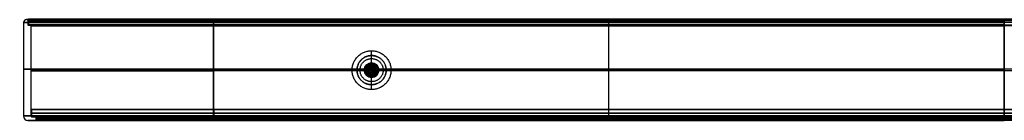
# Model space of a CAD drawing. Header units: millimetres. Extents: x -405 to 405, y -21 to 21.
# Tile 1 of 2: x -405 to 0, y -21 to 20. Entities that reach past the tile are written whole.
import ezdxf

# ---------------------------------------------------------------- set-up
doc = ezdxf.new("R2010")
doc.units = ezdxf.units.MM
doc.layers.add('Default', color=7, linetype='Continuous', true_color=0x000000)

# ---------------------------------------------------------------- blocks, each defined once
blk = doc.blocks.new('Sunne_solar_panel_v0.1')
at = {"layer": 'Default', "color": 8, "true_color": 0x7f7f7f}
for p, q in [((-325, 76, 1.25), (325, 76, 1.25)), ((0, 76), (0, 76, 2.5)), ((0, -76, 2.5), (0, 76, 2.5)), ((0, -76), (0, 76)), ((-401, 0, 2.5), (-401, 0)), ((-401, 0, 2.5), (401, 0, 2.5)), ((-401, 0), (401, 0)), ((401, 0, 2.5), (401, 0)), ((325, -76, 1.25), (-325, -76, 1.25)), ((0, -76), (0, -76, 2.5))]:
    blk.add_line(p, q, dxfattribs=at)
for centre, start, end in [((-325, 0), 90, 270), ((325, 0), 270, 90)]:
    blk.add_arc(centre, 76, start, end, dxfattribs=at)
at = {"layer": 'Default', "color": 8, "true_color": 0x7f7f7f, "extrusion": (0, 0, -1)}
for centre, start, end in [((325, 0, -2.5), 270, 90), ((325, 0, -1.25), 270, 90), ((-325, 0, -2.5), 90, 270), ((-325, 0, -1.25), 90, 270)]:
    blk.add_arc(centre, 76, start, end, dxfattribs=at)
at = {"layer": 'Default', "color": 8, "true_color": 0x7f7f7f}
for points in [[(-325, 76, 2.5), (-325, 76, 1.25), (-325, 76)], [(-325, 76), (0, 76), (325, 76)], [(325, 76, 2.5), (0, 76, 2.5), (-325, 76, 2.5)], [(325, 76), (325, 76, 1.25), (325, 76, 2.5)], [(-325, -76), (-325, -76, 1.25), (-325, -76, 2.5)], [(325, -76), (0, -76), (-325, -76)], [(-325, -76, 2.5), (0, -76, 2.5), (325, -76, 2.5)], [(325, -76, 2.5), (325, -76, 1.25), (325, -76)]]:
    blk.add_open_spline(points, degree=2, dxfattribs=at)
blk = doc.blocks.new('Sunne_diffuser_v1.0_V1.2')
at = {"layer": 'Default', "color": 7, "true_color": 0xffffff}
for p, q in [((-399.7, 1.5), (-399.7, -1.5)), ((-399.7, 1.5), (399.7, 1.5)), ((324.8, 0, 74.9), (-324.8, 0, 74.9)), ((-324.8, 0, -74.9), (324.8, 0, -74.9)), ((0, -1.5, 74.9), (0, 1.5, 74.9)), ((0, -1.5, -74.9), (0, 1.5, -74.9)), ((0, 1.5, -74.9), (0, 1.5, 74.9)), ((399.7, 1.5), (399.7, -1.5)), ((-399.7, -1.5), (399.7, -1.5)), ((0, -1.5, -74.9), (0, -1.5, 74.9))]:
    blk.add_line(p, q, dxfattribs=at)
at = {"layer": 'Default', "color": 7, "true_color": 0xffffff, "extrusion": (0, -1, 0)}
for centre, start, end in [((-324.8, 0, -1.5), 90, 270), ((-324.8, 0), 90, 270), ((324.8, 0, -1.5), 270, 90), ((324.8, 0), 270, 90)]:
    blk.add_arc(centre, 74.9, start, end, dxfattribs=at)
at = {"layer": 'Default', "color": 7, "true_color": 0xffffff, "extrusion": (0, 1, 0)}
for centre, start, end in [((324.8, 0, -1.5), 270, 90), ((-324.8, 0, -1.5), 90, 270)]:
    blk.add_arc(centre, 74.9, start, end, dxfattribs=at)
at = {"layer": 'Default', "color": 7, "true_color": 0xffffff}
for points in [[(-324.8, -1.5, 74.9), (-324.8, 0, 74.9), (-324.8, 1.5, 74.9)], [(-324.8, 1.5, -74.9), (-324.8, 0, -74.9), (-324.8, -1.5, -74.9)], [(-324.8, 1.5, 74.9), (0, 1.5, 74.9), (324.8, 1.5, 74.9)], [(324.8, 1.5, -74.9), (0, 1.5, -74.9), (-324.8, 1.5, -74.9)], [(324.8, 1.5, 74.9), (324.8, 0, 74.9), (324.8, -1.5, 74.9)], [(324.8, -1.5, -74.9), (324.8, 0, -74.9), (324.8, 1.5, -74.9)], [(324.8, -1.5, 74.9), (0, -1.5, 74.9), (-324.8, -1.5, 74.9)], [(324.8, -1.5, -74.9), (0, -1.5, -74.9), (-324.8, -1.5, -74.9)]]:
    blk.add_open_spline(points, degree=2, dxfattribs=at)
blk = doc.blocks.new('Block 01')
at = {"layer": 'Default', "color": 254, "true_color": 0xe4e9ed}
for p, q in [((-401.5, 20.45, 78), (-401.8, 20.45, 78)), ((-363.4, 20.45, 11.49), (-363.4, 20.45, 11.84)), ((-363.4, 20.45, 144.16), (-363.4, 20.45, 144.51)), ((325, 20.45, 1.35), (-325, 20.45, 1.35)), ((-0.05, 20.45, 154.65), (-325, 20.45, 154.65)), ((-162.53, 20.45, 154.8), (-162.53, 20.45, 154.5)), ((-403, 19.25, 78), (-403, -19.25, 78)), ((-401.2, 20.15, 78), (-401.2, 18.35, 78)), ((-400.2, 18.15, 78), (-401, 18.15, 78)), ((-400, 17.95, 78), (-400, -19.35, 78)), ((-363, 18.15, 12.18), (-363, 18.15, 13.11)), ((-363, 18.15, 142.89), (-363, 18.15, 143.82)), ((325, 19.25, 1.8), (-325, 19.25, 1.8)), ((-0.05, 19.25, 154.2), (-325, 19.25, 154.2)), ((325, 18.15, 2.4), (-325, 18.15, 2.4)), ((-0.05, 18.15, 153.6), (-325, 18.15, 153.6)), ((-162.53, 18.35, 154.2), (-162.53, 20.15, 154.2)), ((-162.53, -19.25, 156), (-162.53, 19.25, 156)), ((-162.53, 18.15, 154), (-162.53, 18.15, 153.2)), ((-162.53, -19.35, 153), (-162.53, 17.95, 153)), ((-0.05, 18.15, 153.5), (-0.05, -21.05, 153.5)), ((325, 0), (-325, 0)), ((-325, 0, 156), (-0.05, 0, 156)), ((325, -0.7, 3), (-325, -0.7, 3)), ((-0.05, -0.7, 153), (-325, -0.7, 153)), ((-0.05, -0.3, 153), (-0.05, -0.3, 156)), ((-398.2, -19.55, 78), (-399.8, -19.55, 78)), ((-398, -19.75, 78), (-398, -20.85, 78)), ((-362.4, -19.55, 13.22), (-362.4, -19.55, 15.08)), ((-362.4, -19.55, 140.92), (-362.4, -19.55, 142.78)), ((325, -19.55, 4), (-325, -19.55, 4)), ((-0.05, -19.55, 152), (-325, -19.55, 152)), ((-162.53, -19.55, 151.2), (-162.53, -19.55, 152.8)), ((-162.53, -19.75, 151), (-162.53, -20.85, 151)), ((-401.2, -21.05, 78), (-398.2, -21.05, 78)), ((-363.1, -21.05, 12.01), (-363.1, -21.05, 15.5)), ((-363.1, -21.05, 140.5), (-363.1, -21.05, 143.99)), ((325, -20.3, 5), (-325, -20.3, 5)), ((-0.05, -20.3, 151), (-325, -20.3, 151)), ((325, -21.05, 3.3), (-325, -21.05, 3.3)), ((-0.05, -21.05, 152.7), (-325, -21.05, 152.7)), ((-162.53, -21.05, 151.2), (-162.53, -21.05, 154.2))]:
    blk.add_line(p, q, dxfattribs=at)
for centre, radius, start, end in [((-401.8, 19.25, 78), 1.2, 90, 180), ((-401.5, 20.15, 78), 0.3, 0, 90), ((-401, 18.35, 78), 0.2, 180, 270), ((-400.2, 17.95, 78), 0.2, 0, 90), ((-401.2, -19.25, 78), 1.8, 180, 270), ((-399.8, -19.35, 78), 0.2, 180, 270), ((-398.2, -19.75, 78), 0.2, 0, 90), ((-398.2, -20.85, 78), 0.2, 270, 0)]:
    blk.add_arc(centre, radius, start, end, dxfattribs=at)
at = {"layer": 'Default', "color": 254, "true_color": 0xe4e9ed, "extrusion": (0, 1, 2.31296e-17)}
blk.add_arc((325, 78, 20.45), 76.8, 270, 90, dxfattribs=at)
at = {"layer": 'Default', "color": 254, "true_color": 0xe4e9ed, "extrusion": (0, 1, 0)}
for centre, radius in [((325, 78, 20.45), 76.5), ((325, 78, 18.15), 76), ((325, 78, 18.15), 75.2), ((325, 78, -19.25), 78), ((325, 78, -19.55), 73.2), ((325, 78, -21.05), 76.2), ((325, 78, -20.85), 73)]:
    blk.add_arc(centre, radius, 270, 90, dxfattribs=at)
at = {"layer": 'Default', "color": 254, "true_color": 0xe4e9ed, "extrusion": (0, -1, 0)}
for centre, radius in [((-325, 78, -20.45), 76.5), ((-325, 78, -19.25), 76.2), ((-325, 78, -17.95), 75), ((-325, 78, -19.25), 78), ((-325, 78, -20.15), 76.2), ((-325, 78, -18.35), 76.2), ((-325, 78), 78), ((-325, 78, 0.7), 75), ((-325, 78, 19.35), 75), ((-325, 78, 19.55), 73.2), ((-325, 78, 19.75), 73), ((-325, 78, 21.05), 73.2), ((-325, 78, 20.3), 73)]:
    blk.add_arc(centre, radius, 90, 270, dxfattribs=at)
at = {"layer": 'Default', "color": 254, "true_color": 0xe4e9ed, "extrusion": (1, 0, -1.7083e-16)}
for centre, radius, start, end in [((20.15, 1.5, -325), 0.3, 0, 90), ((17.95, 2.8, -325), 0.2, 0, 90), ((-19.25, 1.8, -325), 1.8, 180, 270), ((-19.75, 4.8, -325), 0.2, 0, 90)]:
    blk.add_arc(centre, radius, start, end, dxfattribs=at)
at = {"layer": 'Default', "color": 254, "true_color": 0xe4e9ed, "extrusion": (1, 5.05758e-31, -2.99469e-45)}
blk.add_arc((19.25, 1.2, -325), 1.2, 270, 360, dxfattribs=at)
at = {"layer": 'Default', "color": 254, "true_color": 0xe4e9ed, "extrusion": (-1, -3.78956e-13, 3.78956e-13)}
blk.add_arc((-20.15, 154.5, 325), 0.3, 180, 270, dxfattribs=at)
at = {"layer": 'Default', "color": 254, "true_color": 0xe4e9ed, "extrusion": (-1, -9.4739e-14, -9.4739e-14)}
blk.add_arc((-19.25, 154.8, 325), 1.2, 90, 180, dxfattribs=at)
at = {"layer": 'Default', "color": 254, "true_color": 0xe4e9ed, "extrusion": (-1, 0, 0)}
for centre, radius, start, end in [((-20.15, 154.5, 162.52), 0.3, 180, 270), ((-19.25, 154.8, 162.52), 1.2, 90, 180), ((-18.35, 2, 325), 0.2, 270, 0), ((-18.35, 154, 162.52), 0.2, 0, 90), ((-17.95, 153.2, 162.52), 0.2, 180, 270), ((19.25, 154.2, 162.52), 1.8, 0, 90), ((19.35, 152.8, 162.52), 0.2, 0, 90), ((19.75, 151.2, 162.52), 0.2, 180, 270), ((20.85, 151.2, 162.52), 0.2, 270, 0)]:
    blk.add_arc(centre, radius, start, end, dxfattribs=at)
at = {"layer": 'Default', "color": 254, "true_color": 0xe4e9ed, "extrusion": (-1, 0, 2.31296e-17)}
blk.add_arc((-20.15, 154.5, 0.05), 0.3, 180, 270, dxfattribs=at)
at = {"layer": 'Default', "color": 254, "true_color": 0xe4e9ed, "extrusion": (-1, -5.78241e-18, -6.92596e-32)}
blk.add_arc((-19.25, 154.8, 0.05), 1.2, 90, 180, dxfattribs=at)
at = {"layer": 'Default', "color": 254, "true_color": 0xe4e9ed, "extrusion": (1, 0, 0)}
for centre, radius, start, end in [((20.15, 1.5), 0.3, 0, 90), ((19.25, 1.2), 1.2, 270, 0), ((18.35, 2, -325), 0.2, 180, 270), ((18.35, 2), 0.2, 180, 270), ((17.95, 2.8), 0.2, 0, 90), ((-19.35, 3.2, -325), 0.2, 180, 270), ((-19.25, 1.8), 1.8, 180, 270), ((-19.35, 3.2), 0.2, 180, 270), ((-19.75, 4.8), 0.2, 0, 90), ((-20.85, 4.8, -325), 0.2, 90, 180), ((-20.85, 4.8), 0.2, 90, 180)]:
    blk.add_arc(centre, radius, start, end, dxfattribs=at)
at = {"layer": 'Default', "color": 254, "true_color": 0xe4e9ed, "extrusion": (-1, 5.68434e-13, -5.68434e-13)}
blk.add_arc((-18.35, 154, 325), 0.2, 0, 90, dxfattribs=at)
at = {"layer": 'Default', "color": 254, "true_color": 0xe4e9ed, "extrusion": (-1, -8.52651e-13, 5.68434e-13)}
blk.add_arc((-17.95, 153.2, 325), 0.2, 180, 270, dxfattribs=at)
at = {"layer": 'Default', "color": 254, "true_color": 0xe4e9ed, "extrusion": (-1, 0, -3.46945e-17)}
blk.add_arc((-18.35, 154, 0.05), 0.2, 0, 90, dxfattribs=at)
at = {"layer": 'Default', "color": 254, "true_color": 0xe4e9ed, "extrusion": (-1, -4.37906e-44, 3.46945e-17)}
blk.add_arc((-17.95, 153.2, 0.05), 0.2, 180, 270, dxfattribs=at)
at = {"layer": 'Default', "color": 254, "true_color": 0xe4e9ed, "extrusion": (0, 1, -2.37481e-17)}
blk.add_arc((325, 78, -19.55), 74.8, 270, 90, dxfattribs=at)
at = {"layer": 'Default', "color": 254, "true_color": 0xe4e9ed, "extrusion": (-1, 6.31594e-14, -6.31594e-14)}
blk.add_arc((19.25, 154.2, 325), 1.8, 0, 90, dxfattribs=at)
at = {"layer": 'Default', "color": 254, "true_color": 0xe4e9ed, "extrusion": (-1, 8.52651e-13, -5.68434e-13)}
blk.add_arc((19.35, 152.8, 325), 0.2, 0, 90, dxfattribs=at)
at = {"layer": 'Default', "color": 254, "true_color": 0xe4e9ed, "extrusion": (-1, -5.68434e-13, 5.68434e-13)}
blk.add_arc((19.75, 151.2, 325), 0.2, 180, 270, dxfattribs=at)
at = {"layer": 'Default', "color": 254, "true_color": 0xe4e9ed, "extrusion": (-1, 0, -3.85494e-18)}
blk.add_arc((19.25, 154.2, 0.05), 1.8, 0, 90, dxfattribs=at)
at = {"layer": 'Default', "color": 254, "true_color": 0xe4e9ed, "extrusion": (-1, -6.16298e-31, -3.46945e-17)}
blk.add_arc((19.35, 152.8, 0.05), 0.2, 0, 90, dxfattribs=at)
at = {"layer": 'Default', "color": 254, "true_color": 0xe4e9ed, "extrusion": (-1, 1.84677e-30, 3.46945e-17)}
blk.add_arc((19.75, 151.2, 0.05), 0.2, 180, 270, dxfattribs=at)
at = {"layer": 'Default', "color": 254, "true_color": 0xe4e9ed, "extrusion": (0, 1, -2.42672e-17)}
blk.add_arc((325, 78, -21.05), 73.2, 270, 90, dxfattribs=at)
at = {"layer": 'Default', "color": 254, "true_color": 0xe4e9ed, "extrusion": (-1, 5.68434e-13, 5.68434e-13)}
blk.add_arc((20.85, 151.2, 325), 0.2, 270, 0, dxfattribs=at)
at = {"layer": 'Default', "color": 254, "true_color": 0xe4e9ed, "extrusion": (-1, 3.46945e-17, -2.46307e-30)}
blk.add_arc((20.85, 151.2, 0.05), 0.2, 270, 0, dxfattribs=at)
at = {"layer": 'Default', "color": 254, "true_color": 0xe4e9ed}
for points in [[(325, 20.45, 1.5), (0, 20.45, 1.5), (-325, 20.45, 1.5)], [(325, 20.45, 1.2), (0, 20.45, 1.2), (-325, 20.45, 1.2)], [(-325, 20.45, 1.2), (-325, 20.45, 1.35), (-325, 20.45, 1.5)], [(-325, 20.45, 154.8), (-325, 20.45, 154.65), (-325, 20.45, 154.5)], [(-325, 20.45, 154.5), (-162.53, 20.45, 154.5), (-0.05, 20.45, 154.5)], [(-325, 20.45, 154.8), (-162.53, 20.45, 154.8), (-0.05, 20.45, 154.8)], [(-0.05, 20.45, 154.8), (-0.05, 20.45, 154.65), (-0.05, 20.45, 154.5)], [(325, 20.15, 1.8), (0, 20.15, 1.8), (-325, 20.15, 1.8)], [(-325, 20.15, 1.8), (-325, 19.25, 1.8), (-325, 18.35, 1.8)], [(-325, 18.35, 154.2), (-325, 19.25, 154.2), (-325, 20.15, 154.2)], [(-325, 20.15, 154.2), (-162.53, 20.15, 154.2), (-0.05, 20.15, 154.2)], [(325, 19.25), (0, 19.25), (-325, 19.25)], [(-325, -19.25), (-325, 0), (-325, 19.25)], [(-325, -19.25, 156), (-325, 0, 156), (-325, 19.25, 156)], [(-325, 19.25, 156), (-162.53, 19.25, 156), (-0.05, 19.25, 156)], [(-325, 18.35, 1.8), (0, 18.35, 1.8), (325, 18.35, 1.8)], [(-0.05, 18.35, 154.2), (-162.53, 18.35, 154.2), (-325, 18.35, 154.2)], [(325, 18.15, 2.8), (0, 18.15, 2.8), (-325, 18.15, 2.8)], [(325, 18.15, 2), (0, 18.15, 2), (-325, 18.15, 2)], [(-325, 18.15, 2), (-325, 18.15, 2.4), (-325, 18.15, 2.8)], [(-325, 18.15, 154), (-325, 18.15, 153.6), (-325, 18.15, 153.2)], [(-325, 18.15, 153.2), (-162.53, 18.15, 153.2), (-0.05, 18.15, 153.2)], [(-325, 18.15, 154), (-162.53, 18.15, 154), (-0.05, 18.15, 154)], [(325, 17.95, 3), (0, 17.95, 3), (-325, 17.95, 3)], [(-325, 17.95, 3), (-325, -0.7, 3), (-325, -19.35, 3)], [(-325, -19.35, 153), (-325, -0.7, 153), (-325, 17.95, 153)], [(-325, 17.95, 153), (-162.53, 17.95, 153), (-0.05, 17.95, 153)], [(-0.05, 20.15, 154.2), (-0.05, 19.25, 154.2), (-0.05, 18.35, 154.2)], [(-0.05, -19.25, 156), (-0.05, 0, 156), (-0.05, 19.25, 156)], [(-0.05, 18.15, 154), (-0.05, 18.15, 153.6), (-0.05, 18.15, 153.2)], [(-0.05, 17.95, 153), (-0.05, -0.7, 153), (-0.05, -19.35, 153)], [(325, -19.25), (0, -19.25), (-325, -19.25)], [(-325, -19.25, 156), (-162.53, -19.25, 156), (-0.05, -19.25, 156)], [(-325, -19.35, 3), (0, -19.35, 3), (325, -19.35, 3)], [(-0.05, -19.35, 153), (-162.53, -19.35, 153), (-325, -19.35, 153)], [(325, -19.55, 4.8), (0, -19.55, 4.8), (-325, -19.55, 4.8)], [(325, -19.55, 3.2), (0, -19.55, 3.2), (-325, -19.55, 3.2)], [(-325, -19.55, 3.2), (-325, -19.55, 4), (-325, -19.55, 4.8)], [(-325, -19.55, 152.8), (-325, -19.55, 152), (-325, -19.55, 151.2)], [(-325, -19.55, 151.2), (-162.53, -19.55, 151.2), (-0.05, -19.55, 151.2)], [(-325, -19.55, 152.8), (-162.53, -19.55, 152.8), (-0.05, -19.55, 152.8)], [(-325, -19.75, 5), (0, -19.75, 5), (325, -19.75, 5)], [(-325, -19.75, 5), (-325, -20.3, 5), (-325, -20.85, 5)], [(-325, -20.85, 151), (-325, -20.3, 151), (-325, -19.75, 151)], [(-0.05, -19.75, 151), (-162.53, -19.75, 151), (-325, -19.75, 151)], [(-0.05, -19.55, 152.8), (-0.05, -19.55, 152), (-0.05, -19.55, 151.2)], [(-0.05, -19.75, 151), (-0.05, -20.3, 151), (-0.05, -20.85, 151)], [(325, -20.85, 5), (0, -20.85, 5), (-325, -20.85, 5)], [(-325, -20.85, 151), (-162.53, -20.85, 151), (-0.05, -20.85, 151)], [(325, -21.05, 1.8), (0, -21.05, 1.8), (-325, -21.05, 1.8)], [(325, -21.05, 4.8), (0, -21.05, 4.8), (-325, -21.05, 4.8)], [(-325, -21.05, 4.8), (-325, -21.05, 3.3), (-325, -21.05, 1.8)], [(-325, -21.05, 151.2), (-325, -21.05, 152.7), (-325, -21.05, 154.2)], [(-325, -21.05, 154.2), (-162.53, -21.05, 154.2), (-0.05, -21.05, 154.2)], [(-325, -21.05, 151.2), (-162.53, -21.05, 151.2), (-0.05, -21.05, 151.2)], [(-0.05, -21.05, 151.2), (-0.05, -21.05, 152.7), (-0.05, -21.05, 154.2)]]:
    blk.add_open_spline(points, degree=2, dxfattribs=at)
at = {"layer": 'Default', "extrusion": (0, 1, 0)}
blk.add_blockref('Sunne_solar_panel_v0.1', (0, 78, 18.15), dxfattribs=at)
at = {"layer": 'Default', "extrusion": (0, -1.03402e-15, -1)}
blk.add_blockref('Sunne_diffuser_v1.0_V1.2', (0, -18.05, -78), dxfattribs=at)
blk = doc.blocks.new('Sunn_steel_cable')
at = {"layer": 'Default', "color": 254, "true_color": 0xcad1ee}
for p, q in [((-0.5, 2003), (-0.5, 3)), ((-0.5, 2003), (0.5, 2003)), ((0, 2003, 0.5), (0, 3, 0.5)), ((0, 2003, -0.5), (0, 3, -0.5)), ((0, 2003, -0.5), (0, 2003, 0.5)), ((0.5, 2003), (0.5, 3)), ((-1.5, 3), (-1.5, 0)), ((-1.5, 3), (-0.5, 3)), ((-1.5, 0), (1.5, 0)), ((0, 3, 1.5), (0, 0, 1.5)), ((0, 3, -1.5), (0, 0, -1.5)), ((0, 3, -1.5), (0, 3, -0.5)), ((0, 3, 0.5), (0, 3, 1.5)), ((0, 0, -1.5), (0, 0, 1.5)), ((0.5, 3), (1.5, 3)), ((1.5, 3), (1.5, 0))]:
    blk.add_line(p, q, dxfattribs=at)
at = {"layer": 'Default', "color": 254, "true_color": 0xcad1ee, "extrusion": (0, -1, 0)}
for centre, radius in [((0, 0, -2003), 0.5), ((0, 0, -1003), 0.5), ((0, 0, -3), 1.5), ((0, 0, -1.5), 1.5), ((0, 0, -3), 0.5)]:
    blk.add_circle(centre, radius, dxfattribs=at)
at = {"layer": 'Default', "color": 254, "true_color": 0xcad1ee, "extrusion": (0, 1, 0)}
blk.add_circle((0, 0), 1.5, dxfattribs=at)

msp = doc.modelspace()

# ---------------------------------------------------------------- linework, layer by layer
at = {"layer": 'Default', "color": 254, "true_color": 0xcad1ee}
for p, q in [((-260, 5.65, 2198), (-260, 7.65, 2198)), ((-260, 2.15, 2200), (-260, 7.65, 2200)), ((-260, 4.4, 2174), (-260, 5.65, 2174)), ((-260, 4.4, 2174), (-260, 5.65, 2174)), ((-260, 2.15, 2172), (-260, 5.65, 2172)), ((-260, 2.15, 2198), (-260, 4.4, 2198)), ((-260, 0.9, 2185), (-260, 4.4, 2185)), ((-260, 2.65, 175.5), (-260, 2.65, 156)), ((-260, 2.15, 176), (-260, 2.65, 175.5)), ((-260, 1.3, 156), (-260, 2.65, 156)), ((-260, 0.65, 176), (-260, 2.15, 176)), ((-260, 0.9, 2162), (-260, 1.65, 2162)), ((-260, 1.3, 174), (-260, 0.65, 174)), ((-260, 0.65, 174), (-260, 0.65, 176)), ((-268, -0.35, 2198), (-266, -0.35, 2198)), ((-268, -0.35, 2200), (-262.5, -0.35, 2200)), ((-266, -0.35, 2174), (-264.75, -0.35, 2174)), ((-264.75, -0.35, 2174), (-266, -0.35, 2174)), ((-262.5, -0.35, 2172), (-266, -0.35, 2172)), ((-264.75, -0.35, 2198), (-262.5, -0.35, 2198)), ((-264.75, -0.35, 2185), (-261.25, -0.35, 2185)), ((-263, -0.35, 175.5), (-263, -0.35, 156)), ((-262.5, -0.35, 176), (-263, -0.35, 175.5)), ((-261.65, -0.35, 156), (-263, -0.35, 156)), ((-261, -0.35, 176), (-262.5, -0.35, 176)), ((-261.25, -0.35, 2162), (-262, -0.35, 2162)), ((-261, -0.35, 174), (-261.65, -0.35, 174)), ((-261, -0.35, 174), (-261, -0.35, 176)), ((-260, -2.85, 176), (-260, -1.35, 176)), ((-260, -1.35, 174), (-260, -1.35, 176)), ((-260, -1.35, 174), (-260, -2, 174)), ((-260, -2.35, 2162), (-260, -1.6, 2162)), ((-260, -5.1, 2185), (-260, -1.6, 2185)), ((-260, -3.35, 156), (-260, -2, 156)), ((-260, -8.35, 2200), (-260, -2.85, 2200)), ((-260, -5.1, 2198), (-260, -2.85, 2198)), ((-260, -6.35, 2172), (-260, -2.85, 2172)), ((-260, -2.85, 176), (-260, -3.35, 175.5)), ((-260, -3.35, 175.5), (-260, -3.35, 156)), ((-257.5, -0.35, 176), (-259, -0.35, 176)), ((-259, -0.35, 174), (-259, -0.35, 176)), ((-258.35, -0.35, 174), (-259, -0.35, 174)), ((-258, -0.35, 2162), (-258.75, -0.35, 2162)), ((-258.75, -0.35, 2185), (-255.25, -0.35, 2185)), ((-257, -0.35, 156), (-258.35, -0.35, 156)), ((-257.5, -0.35, 2200), (-252, -0.35, 2200)), ((-257.5, -0.35, 2198), (-255.25, -0.35, 2198)), ((-254, -0.35, 2172), (-257.5, -0.35, 2172)), ((-257.5, -0.35, 176), (-257, -0.35, 175.5)), ((-257, -0.35, 175.5), (-257, -0.35, 156)), ((-255.25, -0.35, 2174), (-254, -0.35, 2174)), ((-254, -0.35, 2174), (-255.25, -0.35, 2174)), ((-254, -0.35, 2198), (-252, -0.35, 2198)), ((-260, -6.35, 2174), (-260, -5.1, 2174)), ((-260, -6.35, 2174), (-260, -5.1, 2174)), ((-260, -8.35, 2198), (-260, -6.35, 2198))]:
    msp.add_line(p, q, dxfattribs=at)
for centre, radius in [((-260, -0.35, 156), 3), ((-260, -0.35, 175), 1)]:
    msp.add_circle(centre, radius, dxfattribs=at)
at = {"layer": 'Default', "color": 254, "true_color": 0xcad1ee, "extrusion": (0, 0, -1)}
for centre, radius in [((260, -0.35, -165.75), 3), ((260, -0.35, -2162.5), 2.5), ((260, -0.35, -2162.15), 2.35), ((260, -0.35, -2162), 2), ((260, -0.35, -176), 1)]:
    msp.add_circle(centre, radius, dxfattribs=at)
at = {"layer": 'Default', "color": 254, "true_color": 0xcad1ee}
for centre, radius, start, end in [((-260, -0.35, 175.5), 3, 90, 270), ((-260, -0.35, 174), 1, 90, 270), ((-260, -0.35, 175.5), 3, 270, 90), ((-260, -0.35, 174), 1, 270, 90)]:
    msp.add_arc(centre, radius, start, end, dxfattribs=at)
at = {"layer": 'Default', "color": 254, "true_color": 0xcad1ee, "extrusion": (0, 0, -1)}
for start, end in [(270, 90), (90, 270)]:
    msp.add_arc((260, -0.35, -176), 2.5, start, end, dxfattribs=at)
at = {"layer": 'Default', "color": 254, "true_color": 0xcad1ee}
for points, weights, knots in [([(-252, -0.35, 2198), (-252, 7.65, 2198), (-260, 7.65, 2198), (-268, 7.65, 2198), (-268, -0.35, 2198), (-268, -8.35, 2198), (-260, -8.35, 2198), (-252, -8.35, 2198), (-252, -0.35, 2198)], [1, 0.707106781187, 1, 0.707106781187, 1, 0.707106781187, 1, 0.707106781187, 1], [0, 0, 0, 12.566371, 12.566371, 25.132741, 25.132741, 37.699112, 37.699112, 50.265482, 50.265482, 50.265482]), ([(-252, -0.35, 2200), (-252, 7.65, 2200), (-260, 7.65, 2200), (-268, 7.65, 2200), (-268, -0.35, 2200), (-268, -8.35, 2200), (-260, -8.35, 2200), (-252, -8.35, 2200), (-252, -0.35, 2200)], [1, 0.707106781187, 1, 0.707106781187, 1, 0.707106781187, 1, 0.707106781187, 1], [0, 0, 0, 12.566371, 12.566371, 25.132741, 25.132741, 37.699112, 37.699112, 50.265482, 50.265482, 50.265482]), ([(-252, -0.35, 2199), (-252, 7.65, 2199), (-260, 7.65, 2199), (-268, 7.65, 2199), (-268, -0.35, 2199), (-268, -8.35, 2199), (-260, -8.35, 2199), (-252, -8.35, 2199), (-252, -0.35, 2199)], [1, 0.707106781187, 1, 0.707106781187, 1, 0.707106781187, 1, 0.707106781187, 1], [0, 0, 0, 12.566371, 12.566371, 25.132741, 25.132741, 37.699112, 37.699112, 50.265482, 50.265482, 50.265482]), ([(-254, -0.35, 2174), (-254, 5.65, 2174), (-260, 5.65, 2174), (-266, 5.65, 2174), (-266, -0.35, 2174), (-266, -6.35, 2174), (-260, -6.35, 2174), (-254, -6.35, 2174), (-254, -0.35, 2174)], [1, 0.707106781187, 1, 0.707106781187, 1, 0.707106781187, 1, 0.707106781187, 1], [0, 0, 0, 9.424778, 9.424778, 18.849556, 18.849556, 28.274334, 28.274334, 37.699112, 37.699112, 37.699112]), ([(-254, -0.35, 2198), (-254, 5.65, 2198), (-260, 5.65, 2198), (-266, 5.65, 2198), (-266, -0.35, 2198), (-266, -6.35, 2198), (-260, -6.35, 2198), (-254, -6.35, 2198), (-254, -0.35, 2198)], [1, 0.707106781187, 1, 0.707106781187, 1, 0.707106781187, 1, 0.707106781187, 1], [0, 0, 0, 9.424778, 9.424778, 18.849556, 18.849556, 28.274334, 28.274334, 37.699112, 37.699112, 37.699112]), ([(-254, -0.35, 2186), (-254, 5.65, 2186), (-260, 5.65, 2186), (-266, 5.65, 2186), (-266, -0.35, 2186), (-266, -6.35, 2186), (-260, -6.35, 2186), (-254, -6.35, 2186), (-254, -0.35, 2186)], [1, 0.707106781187, 1, 0.707106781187, 1, 0.707106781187, 1, 0.707106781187, 1], [0, 0, 0, 9.424778, 9.424778, 18.849556, 18.849556, 28.274334, 28.274334, 37.699112, 37.699112, 37.699112]), ([(-254.17, -1.77, 2174), (-255.59, -7.6, 2174), (-261.42, -6.18, 2174), (-267.25, -4.76, 2174), (-265.83, 1.07, 2174), (-264.41, 6.9, 2174), (-258.58, 5.48, 2174), (-252.75, 4.06, 2174), (-254.17, -1.77, 2174)], [1, 0.707106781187, 1, 0.707106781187, 1, 0.707106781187, 1, 0.707106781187, 1], [-37.699112, -37.699112, -37.699112, -28.274334, -28.274334, -18.849556, -18.849556, -9.424778, -9.424778, 0, 0, 0]), ([(-254.17, -1.77, 2172), (-255.59, -7.6, 2172), (-261.42, -6.18, 2172), (-267.25, -4.76, 2172), (-265.83, 1.07, 2172), (-264.41, 6.9, 2172), (-258.58, 5.48, 2172), (-252.75, 4.06, 2172), (-254.17, -1.77, 2172)], [1, 0.707106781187, 1, 0.707106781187, 1, 0.707106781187, 1, 0.707106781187, 1], [-37.699112, -37.699112, -37.699112, -28.274334, -28.274334, -18.849556, -18.849556, -9.424778, -9.424778, 0, 0, 0]), ([(-254.17, -1.77, 2173), (-255.59, -7.6, 2173), (-261.42, -6.18, 2173), (-267.25, -4.76, 2173), (-265.83, 1.07, 2173), (-264.41, 6.9, 2173), (-258.58, 5.48, 2173), (-252.75, 4.06, 2173), (-254.17, -1.77, 2173)], [1, 0.707106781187, 1, 0.707106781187, 1, 0.707106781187, 1, 0.707106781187, 1], [-37.699112, -37.699112, -37.699112, -28.274334, -28.274334, -18.849556, -18.849556, -9.424778, -9.424778, 0, 0, 0]), ([(-255.25, -0.35, 2174), (-255.25, 4.4, 2174), (-260, 4.4, 2174), (-264.75, 4.4, 2174), (-264.75, -0.35, 2174), (-264.75, -5.1, 2174), (-260, -5.1, 2174), (-255.25, -5.1, 2174), (-255.25, -0.35, 2174)], [1, 0.707106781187, 1, 0.707106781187, 1, 0.707106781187, 1, 0.707106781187, 1], [0, 0, 0, 7.461283, 7.461283, 14.922565, 14.922565, 22.383848, 22.383848, 29.84513, 29.84513, 29.84513]), ([(-255.25, -0.35, 2198), (-255.25, 4.4, 2198), (-260, 4.4, 2198), (-264.75, 4.4, 2198), (-264.75, -0.35, 2198), (-264.75, -5.1, 2198), (-260, -5.1, 2198), (-255.25, -5.1, 2198), (-255.25, -0.35, 2198)], [1, 0.707106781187, 1, 0.707106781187, 1, 0.707106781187, 1, 0.707106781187, 1], [0, 0, 0, 7.461283, 7.461283, 14.922565, 14.922565, 22.383848, 22.383848, 29.84513, 29.84513, 29.84513]), ([(-255.25, -0.35, 2186), (-255.25, 4.4, 2186), (-260, 4.4, 2186), (-264.75, 4.4, 2186), (-264.75, -0.35, 2186), (-264.75, -5.1, 2186), (-260, -5.1, 2186), (-255.25, -5.1, 2186), (-255.25, -0.35, 2186)], [1, 0.707106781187, 1, 0.707106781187, 1, 0.707106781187, 1, 0.707106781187, 1], [0, 0, 0, 7.461283, 7.461283, 14.922565, 14.922565, 22.383848, 22.383848, 29.84513, 29.84513, 29.84513]), ([(-260, -5.1, 2174), (-255.25, -5.1, 2174), (-255.25, -0.35, 2174), (-255.25, 4.4, 2174), (-260, 4.4, 2174), (-264.75, 4.4, 2174), (-264.75, -0.35, 2174), (-264.75, -5.1, 2174), (-260, -5.1, 2174)], [1, 0.707106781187, 1, 0.707106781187, 1, 0.707106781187, 1, 0.707106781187, 1], [0, 0, 0, 7.461283, 7.461283, 14.922565, 14.922565, 22.383848, 22.383848, 29.84513, 29.84513, 29.84513]), ([(-260, -5.1, 2185), (-255.25, -5.1, 2185), (-255.25, -0.35, 2185), (-255.25, 4.4, 2185), (-260, 4.4, 2185), (-264.75, 4.4, 2185), (-264.75, -0.35, 2185), (-264.75, -5.1, 2185), (-260, -5.1, 2185)], [1, 0.707106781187, 1, 0.707106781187, 1, 0.707106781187, 1, 0.707106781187, 1], [0, 0, 0, 7.461283, 7.461283, 14.922565, 14.922565, 22.383848, 22.383848, 29.84513, 29.84513, 29.84513]), ([(-260, -5.1, 2179.5), (-255.25, -5.1, 2179.5), (-255.25, -0.35, 2179.5), (-255.25, 4.4, 2179.5), (-260, 4.4, 2179.5), (-264.75, 4.4, 2179.5), (-264.75, -0.35, 2179.5), (-264.75, -5.1, 2179.5), (-260, -5.1, 2179.5)], [1, 0.707106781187, 1, 0.707106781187, 1, 0.707106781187, 1, 0.707106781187, 1], [0, 0, 0, 7.461283, 7.461283, 14.922565, 14.922565, 22.383848, 22.383848, 29.84513, 29.84513, 29.84513]), ([(-257.5, -0.35, 2200), (-257.5, -2.85, 2200), (-260, -2.85, 2200), (-262.5, -2.85, 2200), (-262.5, -0.35, 2200), (-262.5, 2.15, 2200), (-260, 2.15, 2200), (-257.5, 2.15, 2200), (-257.5, -0.35, 2200)], [1, 0.707106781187, 1, 0.707106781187, 1, 0.707106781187, 1, 0.707106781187, 1], [-15.707963, -15.707963, -15.707963, -11.780972, -11.780972, -7.853982, -7.853982, -3.926991, -3.926991, 0, 0, 0]), ([(-257.5, -0.35, 2198), (-257.5, -2.85, 2198), (-260, -2.85, 2198), (-262.5, -2.85, 2198), (-262.5, -0.35, 2198), (-262.5, 2.15, 2198), (-260, 2.15, 2198), (-257.5, 2.15, 2198), (-257.5, -0.35, 2198)], [1, 0.707106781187, 1, 0.707106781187, 1, 0.707106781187, 1, 0.707106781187, 1], [-15.707963, -15.707963, -15.707963, -11.780972, -11.780972, -7.853982, -7.853982, -3.926991, -3.926991, 0, 0, 0]), ([(-257.5, -0.35, 2172), (-257.5, -2.85, 2172), (-260, -2.85, 2172), (-262.5, -2.85, 2172), (-262.5, -0.35, 2172), (-262.5, 2.15, 2172), (-260, 2.15, 2172), (-257.5, 2.15, 2172), (-257.5, -0.35, 2172)], [1, 0.707106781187, 1, 0.707106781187, 1, 0.707106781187, 1, 0.707106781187, 1], [-15.707963, -15.707963, -15.707963, -11.780972, -11.780972, -7.853982, -7.853982, -3.926991, -3.926991, 0, 0, 0]), ([(-257.5, -0.35, 2167), (-257.5, -2.85, 2167), (-260, -2.85, 2167), (-262.5, -2.85, 2167), (-262.5, -0.35, 2167), (-262.5, 2.15, 2167), (-260, 2.15, 2167), (-257.5, 2.15, 2167), (-257.5, -0.35, 2167)], [1, 0.707106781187, 1, 0.707106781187, 1, 0.707106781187, 1, 0.707106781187, 1], [-15.707963, -15.707963, -15.707963, -11.780972, -11.780972, -7.853982, -7.853982, -3.926991, -3.926991, 0, 0, 0]), ([(-260, -2, 174), (-261.65, -2, 174), (-261.65, -0.35, 174), (-261.65, 1.3, 174), (-260, 1.3, 174), (-258.35, 1.3, 174), (-258.35, -0.35, 174), (-258.35, -2, 174), (-260, -2, 174)], [1, 0.707106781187, 1, 0.707106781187, 1, 0.707106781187, 1, 0.707106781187, 1], [-10.367256, -10.367256, -10.367256, -7.775442, -7.775442, -5.183628, -5.183628, -2.591814, -2.591814, 0, 0, 0]), ([(-261.65, -0.35, 156), (-261.65, 1.3, 156), (-260, 1.3, 156), (-258.35, 1.3, 156), (-258.35, -0.35, 156), (-258.35, -2, 156), (-260, -2, 156)], [1, 0.707106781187, 1, 0.707106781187, 1, 0.707106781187, 1], [-7.775442, -7.775442, -7.775442, -5.183628, -5.183628, -2.591814, -2.591814, 0, 0, 0]), ([(-260, -2, 165), (-261.65, -2, 165), (-261.65, -0.35, 165), (-261.65, 1.3, 165), (-260, 1.3, 165), (-258.35, 1.3, 165), (-258.35, -0.35, 165), (-258.35, -2, 165), (-260, -2, 165)], [1, 0.707106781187, 1, 0.707106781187, 1, 0.707106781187, 1, 0.707106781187, 1], [-10.367256, -10.367256, -10.367256, -7.775442, -7.775442, -5.183628, -5.183628, -2.591814, -2.591814, 0, 0, 0]), ([(-258.75, -0.35, 2172), (-258.75, 0.9, 2172), (-260, 0.9, 2172), (-261.25, 0.9, 2172), (-261.25, -0.35, 2172), (-261.25, -1.6, 2172), (-260, -1.6, 2172), (-258.75, -1.6, 2172), (-258.75, -0.35, 2172)], [1, 0.707106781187, 1, 0.707106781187, 1, 0.707106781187, 1, 0.707106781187, 1], [0, 0, 0, 1.963495, 1.963495, 3.926991, 3.926991, 5.890486, 5.890486, 7.853982, 7.853982, 7.853982]), ([(-258.75, -0.35, 2174), (-258.75, -1.6, 2174), (-260, -1.6, 2174), (-261.25, -1.6, 2174), (-261.25, -0.35, 2174), (-261.25, 0.9, 2174), (-260, 0.9, 2174), (-258.75, 0.9, 2174), (-258.75, -0.35, 2174)], [1, 0.707106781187, 1, 0.707106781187, 1, 0.707106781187, 1, 0.707106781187, 1], [-7.853982, -7.853982, -7.853982, -5.890486, -5.890486, -3.926991, -3.926991, -1.963495, -1.963495, 0, 0, 0]), ([(-258.75, -0.35, 2162), (-258.75, 0.9, 2162), (-260, 0.9, 2162), (-261.25, 0.9, 2162), (-261.25, -0.35, 2162), (-261.25, -1.6, 2162), (-260, -1.6, 2162), (-258.75, -1.6, 2162), (-258.75, -0.35, 2162)], [1, 0.707106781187, 1, 0.707106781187, 1, 0.707106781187, 1, 0.707106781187, 1], [0, 0, 0, 1.963495, 1.963495, 3.926991, 3.926991, 5.890486, 5.890486, 7.853982, 7.853982, 7.853982]), ([(-258.75, -0.35, 2185), (-258.75, -1.6, 2185), (-260, -1.6, 2185), (-261.25, -1.6, 2185), (-261.25, -0.35, 2185), (-261.25, 0.9, 2185), (-260, 0.9, 2185), (-258.75, 0.9, 2185), (-258.75, -0.35, 2185)], [1, 0.707106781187, 1, 0.707106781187, 1, 0.707106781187, 1, 0.707106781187, 1], [-7.853982, -7.853982, -7.853982, -5.890486, -5.890486, -3.926991, -3.926991, -1.963495, -1.963495, 0, 0, 0]), ([(-258.75, -0.35, 2167), (-258.75, 0.9, 2167), (-260, 0.9, 2167), (-261.25, 0.9, 2167), (-261.25, -0.35, 2167), (-261.25, -1.6, 2167), (-260, -1.6, 2167), (-258.75, -1.6, 2167), (-258.75, -0.35, 2167)], [1, 0.707106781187, 1, 0.707106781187, 1, 0.707106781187, 1, 0.707106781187, 1], [0, 0, 0, 1.963495, 1.963495, 3.926991, 3.926991, 5.890486, 5.890486, 7.853982, 7.853982, 7.853982]), ([(-258.75, -0.35, 2178.5), (-258.75, -1.6, 2178.5), (-260, -1.6, 2178.5), (-261.25, -1.6, 2178.5), (-261.25, -0.35, 2178.5), (-261.25, 0.9, 2178.5), (-260, 0.9, 2178.5), (-258.75, 0.9, 2178.5), (-258.75, -0.35, 2178.5)], [1, 0.707106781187, 1, 0.707106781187, 1, 0.707106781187, 1, 0.707106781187, 1], [-7.853982, -7.853982, -7.853982, -5.890486, -5.890486, -3.926991, -3.926991, -1.963495, -1.963495, 0, 0, 0])]:
    msp.add_rational_spline(points, weights, degree=2, knots=knots, dxfattribs=at)
for points in [[(-260, 7.65, 2198), (-260, 7.65, 2199), (-260, 7.65, 2200)], [(-260, 5.65, 2174), (-260, 5.65, 2186), (-260, 5.65, 2198)], [(-260, 4.4, 2174), (-260, 4.4, 2186), (-260, 4.4, 2198)], [(-260, 4.4, 2174), (-260, 4.4, 2179.5), (-260, 4.4, 2185)], [(-258.58, 5.48, 2174), (-258.58, 5.48, 2173), (-258.58, 5.48, 2172)], [(-265.83, 1.07, 2174), (-265.83, 1.07, 2173), (-265.83, 1.07, 2172)], [(-260, 2.15, 2200), (-260, 2.15, 2199), (-260, 2.15, 2198)], [(-260, 2.15, 2172), (-260, 2.15, 2167.25), (-260, 2.15, 2162.5)], [(-260, 1.3, 174), (-260, 1.3, 165), (-260, 1.3, 156)], [(-260, 0.9, 2174), (-260, 0.9, 2173), (-260, 0.9, 2172)], [(-260, 0.9, 2162), (-260, 0.9, 2167), (-260, 0.9, 2172)], [(-260, 0.9, 2185), (-260, 0.9, 2179.5), (-260, 0.9, 2174)], [(-268, -0.35, 2198), (-268, -0.35, 2199), (-268, -0.35, 2200)], [(-266, -0.35, 2174), (-266, -0.35, 2186), (-266, -0.35, 2198)], [(-264.75, -0.35, 2174), (-264.75, -0.35, 2186), (-264.75, -0.35, 2198)], [(-264.75, -0.35, 2174), (-264.75, -0.35, 2179.5), (-264.75, -0.35, 2185)], [(-262.5, -0.35, 2200), (-262.5, -0.35, 2199), (-262.5, -0.35, 2198)], [(-262.5, -0.35, 2172), (-262.5, -0.35, 2167.25), (-262.5, -0.35, 2162.5)], [(-261.65, -0.35, 174), (-261.65, -0.35, 165), (-261.65, -0.35, 156)], [(-261.25, -0.35, 2174), (-261.25, -0.35, 2173), (-261.25, -0.35, 2172)], [(-261.25, -0.35, 2162), (-261.25, -0.35, 2167), (-261.25, -0.35, 2172)], [(-261.25, -0.35, 2185), (-261.25, -0.35, 2179.5), (-261.25, -0.35, 2174)], [(-260, -1.6, 2174), (-260, -1.6, 2173), (-260, -1.6, 2172)], [(-260, -1.6, 2162), (-260, -1.6, 2167), (-260, -1.6, 2172)], [(-260, -1.6, 2185), (-260, -1.6, 2179.5), (-260, -1.6, 2174)], [(-260, -2, 174), (-260, -2, 165), (-260, -2, 156)], [(-260, -2.85, 2200), (-260, -2.85, 2199), (-260, -2.85, 2198)], [(-260, -2.85, 2172), (-260, -2.85, 2167.25), (-260, -2.85, 2162.5)], [(-258.75, -0.35, 2174), (-258.75, -0.35, 2173), (-258.75, -0.35, 2172)], [(-258.75, -0.35, 2162), (-258.75, -0.35, 2167), (-258.75, -0.35, 2172)], [(-258.75, -0.35, 2185), (-258.75, -0.35, 2179.5), (-258.75, -0.35, 2174)], [(-258.35, -0.35, 174), (-258.35, -0.35, 165), (-258.35, -0.35, 156)], [(-257.5, -0.35, 2200), (-257.5, -0.35, 2199), (-257.5, -0.35, 2198)], [(-257.5, -0.35, 2172), (-257.5, -0.35, 2167.25), (-257.5, -0.35, 2162.5)], [(-255.25, -0.35, 2174), (-255.25, -0.35, 2186), (-255.25, -0.35, 2198)], [(-255.25, -0.35, 2174), (-255.25, -0.35, 2179.5), (-255.25, -0.35, 2185)], [(-254.17, -1.77, 2174), (-254.17, -1.77, 2173), (-254.17, -1.77, 2172)], [(-254, -0.35, 2174), (-254, -0.35, 2186), (-254, -0.35, 2198)], [(-252, -0.35, 2198), (-252, -0.35, 2199), (-252, -0.35, 2200)], [(-261.42, -6.18, 2174), (-261.42, -6.18, 2173), (-261.42, -6.18, 2172)], [(-260, -5.1, 2174), (-260, -5.1, 2186), (-260, -5.1, 2198)], [(-260, -5.1, 2174), (-260, -5.1, 2179.5), (-260, -5.1, 2185)], [(-260, -6.35, 2174), (-260, -6.35, 2186), (-260, -6.35, 2198)], [(-260, -8.35, 2198), (-260, -8.35, 2199), (-260, -8.35, 2200)]]:
    msp.add_open_spline(points, degree=2, dxfattribs=at)
for points, weights in [([(-260, 2.15, 2162.5), (-260, 2.15, 2162), (-260, 1.65, 2162)], [1, 0.707106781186, 1]), ([(-262.5, -0.35, 2162.5), (-262.5, -0.35, 2162), (-262, -0.35, 2162)], [1, 0.707106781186, 1]), ([(-260, -2, 156), (-261.65, -2, 156), (-261.65, -0.35, 156)], [1, 0.707106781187, 1]), ([(-260, -2.85, 2162.5), (-260, -2.85, 2162), (-260, -2.35, 2162)], [1, 0.707106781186, 1]), ([(-257.5, -0.35, 2162.5), (-257.5, -0.35, 2162), (-258, -0.35, 2162)], [1, 0.707106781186, 1])]:
    msp.add_rational_spline(points, weights, degree=2, dxfattribs=at)

# ---------------------------------------------------------------- block references
at = {"layer": 'Default'}
msp.add_blockref('Block 01', (0, 0), dxfattribs=at)
at = {"layer": 'Default', "extrusion": (0, 1, 0)}
msp.add_blockref('Sunn_steel_cable', (260, 171, -0.35), dxfattribs=at)

doc.saveas('drawing.dxf')
